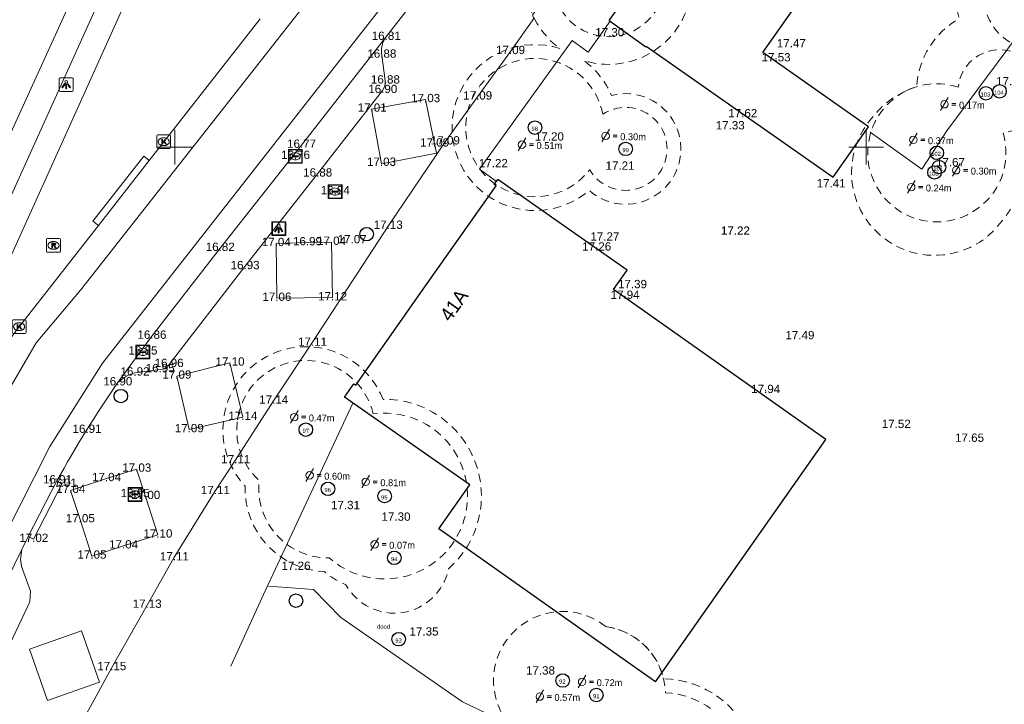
# Model space of a CAD drawing. Header units: metres. Extents: x 161590 to 161951, y 386917 to 387147.
# Tile 7 of 13: x 161689 to 161760, y 387010 to 387059. Entities that reach past the tile are written whole.
import ezdxf
from ezdxf.enums import TextEntityAlignment as Align

# ---------------------------------------------------------------- set-up
doc = ezdxf.new("R2010")
doc.units = ezdxf.units.M
doc.header["$MEASUREMENT"] = 0
doc.linetypes.add('DGN Style 2', pattern=[1, 0.6, -0.4])
doc.linetypes.add('DGN Style 4', pattern=[1.6, 0.8, -0.4, 0, -0.4])
for name, color, linetype, lineweight, true_color in [('Achterkant tegel', 7, 'Continuous', 0, 0xa4a1ff), ('Boom', 7, 'Continuous', 0, 0x965c00), ('Boomummer', 7, 'Continuous', 0, 0x82ff82), ('Diameter stam - straal kruin', 7, 'Continuous', 0, 0x2ed600), ('GB_Kruinprojectievlak toekomst', 7, 'DGN Style 2', 0, 0xc8ff5c), ('GB_NAP Hoogte Algemeen', 7, 'Continuous', 13, 0x5555eb), ('Hekwerk', 7, 'DGN Style 4', 0, 0x6a5acd), ('IMGEO_Kolk', 7, 'Continuous', 0, 0x20b2aa), ('IMGEO_Lichtpunt', 7, 'Continuous', 0, 0x006400), ('IMGEO_Rioolput', 7, 'Continuous', 13, 0x20b2aa), ('Inrit', 7, 'Continuous', 0, 0xdf969c), ('Keien', 7, 'Continuous', 0, 0xff9b00), ('Klinkers', 7, 'Continuous', 0, 0xff6347), ('Kolk', 7, 'Continuous', 0, 0x969600), ('Lichtmast', 7, 'Continuous', 0, 0x8000a0), ('Opsluitband onderkant', 7, 'Continuous', 0, 0xd2d200)]:
    doc.layers.add(name, color=color, linetype=linetype, lineweight=lineweight, true_color=true_color)
for name, color, linetype, lineweight in [('Bebouwing', 1, 'Continuous', 30), ('Dorpelhoogte', 150, 'Continuous', 0), ('GB_Doorsnede Stam', 3, 'Continuous', 0), ('GB_Kruinprojectievlak', 3, 'DGN Style 2', 0), ('GB_NAP Hoogte Bij Boom', 1, 'Continuous', 0), ('GB_NAP Hoogte Rioolput', 150, 'Continuous', 0), ('GB_Ruitennet', 7, 'Continuous', 0), ('IMGEO_Pand_nummerreeks', 7, 'Continuous', 0), ('IMGEO_Parkeervlak_open', 7, 'Continuous', 0), ('IMGEO_Rijbaan_lokaal_gesloten', 7, 'Continuous', 0), ('IMGEO_Rijbaan_lokaal_open', 7, 'Continuous', 0), ('IMGEO_Voetpad_open', 7, 'Continuous', 0), ('Muur', 150, 'Continuous', 13)]:
    doc.layers.add(name, color=color, linetype=linetype, lineweight=lineweight)
doc.styles.add('GB_Tekst Leeg', font='arial.shx', dxfattribs={"height": 1.1})
doc.styles.add('IMGeo', font='txt', dxfattribs={"height": 1})
doc.styles.get("Standard").update_dxf_attribs({"font": 'txt.shx'})

# ---------------------------------------------------------------- blocks, each defined once
blk = doc.blocks.new('RK')
at = {"layer": 'GB_Ruitennet', "flags": 128}
for points in [[(-1.25, 0), (0, 0), (0, 1.25)], [(0, -1.25), (0, 0), (1.25, 0)]]:
    blk.add_lwpolyline(points, dxfattribs=at)
blk = doc.blocks.new('*U13')
at = {"layer": 'IMGEO_Lichtpunt', "color": 7, "flags": 128}
for points in [[(-20, -89), (83, -38, 0.414214), (89, -20), (38, 83, 0.414214), (20, 89), (-83, 38, 0.414214), (-89, 20), (-38, -83, 0.414214), (-20, -89)], [(-19, -25, 1), (-32, 0, 1), (-19, -25)]]:
    blk.add_lwpolyline(points, format="xyb", close=True, dxfattribs=at)
for points in [[(-11, 9), (-16, 12), (5, 52), (11, 49), (-11, 9)], [(-1, -4), (-4, 2), (37, 22), (40, 16), (-1, -4)], [(-1, -20), (0, -13), (46, -20), (45, -27), (-1, -20)]]:
    blk.add_lwpolyline(points, close=True, dxfattribs=at)
blk = doc.blocks.new('e_bgt_paal_lichtmast')
at = {"layer": 'IMGEO_Lichtpunt', "color": 7, "flags": 128}
blk.add_lwpolyline([(-0.493, 0.403), (-0.493, -0.404, 0.414214), (-0.399, -0.498), (0.409, -0.498, 0.414214), (0.503, -0.404), (0.503, 0.403, 0.414214), (0.409, 0.498), (-0.399, 0.498, 0.414214), (-0.493, 0.403)], format="xyb", close=True, dxfattribs=at)
at = {"layer": 'IMGEO_Lichtpunt', "color": 7, "xscale": 0.007052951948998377, "yscale": 0.007052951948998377, "zscale": 0.007052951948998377, "rotation": 243.434948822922}
blk.add_blockref('*U13', (0.005, 0), dxfattribs=at)
blk = doc.blocks.new('*U19')
at = {"layer": 'IMGEO_Kolk', "linetype": 'Continuous', "lineweight": 0}
blk.add_hatch(color=7, dxfattribs=at).paths.add_polyline_path([(-0.44, -1.12), (-0.69, -0.63), (-0.08, -0.32), (-0.95, -0.11), (-1.27, 0.55), (-0.38, 0.27), (0.31, 1.38), (0.62, 0.77), (0.13, 0.1), (0.52, -0.02), (0.91, 0.17), (1.16, -0.32)], flags=16)
at = {"layer": 'IMGEO_Kolk', "color": 7, "linetype": 'Continuous', "lineweight": 0, "flags": 128}
blk.add_lwpolyline([(2.71, -1.15), (-0.7, -2.85, -0.398433), (-1.15, -2.71), (-2.85, 0.7, -0.398433), (-2.71, 1.15), (0.7, 2.85, -0.398433), (1.15, 2.71), (2.85, -0.7, -0.398433), (2.71, -1.15)], format="xyb", close=True, dxfattribs=at)
at = {"layer": 'IMGEO_Kolk', "color": 7, "linetype": 'Continuous', "lineweight": 0}
blk.add_rational_spline([(1.15, 0.5), (1.92, -1.06), (0.79, -1.61), (-0.33, -2.16), (-1.09, -0.61), (-1.12, -0.56), (-1.14, -0.51), (-1.92, 1.05), (-0.79, 1.61), (0.33, 2.16), (1.1, 0.6), (1.12, 0.55), (1.15, 0.5)], [1, 0.707106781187, 1, 0.707106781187, 1, 1, 1, 0.707106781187, 1, 0.707106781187, 1, 1, 1], degree=2, knots=[0, 0, 0, 0.125, 0.125, 0.25, 0.25, 0.5, 0.5, 0.625, 0.625, 0.75, 0.75, 1, 1, 1], dxfattribs=at)
blk = doc.blocks.new('e_bgt_put_kolk')
at = {"layer": 'IMGEO_Kolk', "color": 7, "linetype": 'Continuous', "lineweight": 0, "flags": 128}
blk.add_lwpolyline([(-0.501, -0.426), (-0.501, 0.426, -0.398433), (-0.426, 0.5), (0.426, 0.5, -0.398433), (0.5, 0.426), (0.5, -0.426, -0.398433), (0.426, -0.5), (-0.426, -0.5, -0.398433), (-0.501, -0.426)], format="xyb", close=True, dxfattribs=at)
at = {"layer": 'IMGEO_Kolk', "color": 7, "linetype": 'Continuous', "lineweight": 0, "xscale": 0.223606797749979, "yscale": 0.223606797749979, "zscale": 0.223606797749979, "rotation": 243.434948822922}
blk.add_blockref('*U19', (0, 0), dxfattribs=at)
blk = doc.blocks.new('*U21')
at = {"layer": 'IMGEO_Rioolput', "linetype": 'Continuous', "lineweight": 0}
for points in [[(1.13, -0.26), (0.88, 0.24), (0.23, -0.08), (0.21, -0.04, -0.280473), (0.23, 0.21), (0.62, 0.76), (0.34, 1.32), (-0.03, 0.8, 0.195635), (-0.11, 0.45, 0.331675), (-0.67, 0.64, 0.461296), (-0.97, -0.04), (-0.47, -1.06)], [(-0.07, -0.24), (-0.18, -0.03, 0.035782), (-0.25, 0.07, 0.861761), (-0.55, -0.07, 0.070718), (-0.5, -0.18), (-0.4, -0.4)]]:
    blk.add_hatch(color=7, dxfattribs=at).paths.add_polyline_path(points, flags=16)
at = {"layer": 'IMGEO_Rioolput', "color": 7, "linetype": 'Continuous', "lineweight": 0, "flags": 128}
blk.add_lwpolyline([(2.71, -1.15), (-0.7, -2.85, -0.398433), (-1.15, -2.71), (-2.85, 0.7, -0.398433), (-2.71, 1.15), (0.7, 2.85, -0.398433), (1.15, 2.71), (2.85, -0.7, -0.398433), (2.71, -1.15)], format="xyb", close=True, dxfattribs=at)
at = {"layer": 'IMGEO_Rioolput', "color": 7, "linetype": 'Continuous', "lineweight": 0}
blk.add_rational_spline([(1.15, 0.5), (1.92, -1.06), (0.79, -1.61), (-0.33, -2.16), (-1.09, -0.61), (-1.12, -0.56), (-1.14, -0.51), (-1.92, 1.05), (-0.79, 1.61), (0.33, 2.16), (1.1, 0.6), (1.13, 0.55), (1.15, 0.5)], [1, 0.707106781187, 1, 0.707106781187, 1, 1, 1, 0.707106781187, 1, 0.707106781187, 1, 1, 1], degree=2, knots=[0, 0, 0, 0.125, 0.125, 0.25, 0.25, 0.5, 0.5, 0.625, 0.625, 0.75, 0.75, 1, 1, 1], dxfattribs=at)
blk = doc.blocks.new('e_bgt_put_inspectie_rioolput')
at = {"layer": 'IMGEO_Rioolput', "color": 7, "linetype": 'Continuous', "lineweight": 0, "flags": 128}
blk.add_lwpolyline([(-0.501, -0.426), (-0.501, 0.426, -0.398433), (-0.426, 0.5), (0.426, 0.5, -0.398433), (0.5, 0.426), (0.5, -0.426, -0.398433), (0.426, -0.5), (-0.426, -0.5, -0.398433), (-0.501, -0.426)], format="xyb", close=True, dxfattribs=at)
at = {"layer": 'IMGEO_Rioolput', "color": 7, "linetype": 'Continuous', "lineweight": 0, "xscale": 0.223606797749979, "yscale": 0.223606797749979, "zscale": 0.223606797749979, "rotation": 243.434948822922}
blk.add_blockref('*U21', (0, 0), dxfattribs=at)
blk = doc.blocks.new('IMG-KOLK')
at = {"color": 0, "linetype": 'ByBlock', "lineweight": -2, "ltscale": 10, "flags": 128}
blk.add_lwpolyline([(-5, 5), (5, 5), (5, -5), (-5, -5), (-5, 5)], close=True, dxfattribs=at)
for points in [[(-4.42, 4.64), (4.38, 4.64, -0.414214), (4.59, 4.42), (4.59, -4.37, -0.414214), (4.38, -4.59), (-4.42, -4.59, -0.414214), (-4.63, -4.37), (-4.63, 4.42, -0.414214), (-4.42, 4.64)], [(-3.45, 1.05, 0.380426), (-2.76, -1.8)], [(-0.08, 2.66, 0.240218), (-3.45, 1.05)], [(-1.94, 0.45, 0.853344), (-1.94, -0.32)], [(3.31, 1.11, 0.240191), (-0.08, 2.66)], [(1.85, -0.32, 0.849746), (1.85, 0.45)], [(2.67, -1.76, 0.380426), (3.31, 1.11)], [(-2.76, -1.8, 0.148452), (0.12, -2.57)], [(0.12, -2.57, 0.131742), (2.67, -1.76)]]:
    blk.add_lwpolyline(points, format="xyb", dxfattribs=at)
for points in [[(-1.94, 0.45), (1.85, 0.45)], [(1.85, -0.32), (-1.94, -0.32)]]:
    blk.add_lwpolyline(points, dxfattribs=at)
blk = doc.blocks.new('IMG-LICHTPUNT')
at = {"color": 0, "ltscale": 10, "flags": 128}
for points in [[(-5, 5), (5, 5), (5, -5), (-5, -5), (-5, 5)], [(-4.63, 4.64), (4.59, 4.64), (4.59, -4.59), (-4.63, -4.59), (-4.63, 4.64)], [(-1.23, 0.8), (-0.77, 0.51), (-2.55, -2.33), (-3.01, -2.04), (-1.23, 0.8)], [(-0.33, 0.32), (0.21, 0.32), (0.21, -3.03), (-0.33, -3.03), (-0.33, 0.32)], [(0.75, 0.51), (1.21, 0.79), (2.93, -2.09), (2.47, -2.36), (0.75, 0.51)]]:
    blk.add_lwpolyline(points, close=True, dxfattribs=at)
at = {"color": 0, "ltscale": 10}
blk.add_circle((-0.02, 2.1), 1.03, dxfattribs=at)
blk = doc.blocks.new('bgt_boom_1')
at = {"layer": 'Boom', "color": 7, "lineweight": 30}
blk.add_circle((0, 0), 0.489, dxfattribs=at)
blk = doc.blocks.new('STAM0_1')
at = {"layer": 'GB_Doorsnede Stam', "color": 3, "linetype": 'Continuous', "lineweight": 0}
for p, q in [((0.55, 0.97), (-0.55, -0.88)), ((1.07, 0.12), (1.67, 0.12)), ((1.07, -0.12), (1.67, -0.12))]:
    blk.add_line(p, q, dxfattribs=at)
blk.add_circle((0, 0), 0.54, dxfattribs=at)
at = {"layer": 'GB_Doorsnede Stam', "color": 3, "linetype": 'Continuous', "lineweight": 0, "insert": (2.11, -0.64), "char_height": 1, "attachment_point": 7, "rotation": 0.0009, "line_spacing_factor": 0.6, "style": 'GB_Tekst Leeg'}
blk.add_mtext('\\FLMFONT;0.72m', dxfattribs=at)
blk = doc.blocks.new('STAM0_2')
at = {"layer": 'GB_Doorsnede Stam', "color": 3, "linetype": 'Continuous', "lineweight": 0}
for p, q in [((0.55, 0.97), (-0.55, -0.88)), ((1.07, 0.12), (1.67, 0.12)), ((1.07, -0.12), (1.67, -0.12))]:
    blk.add_line(p, q, dxfattribs=at)
blk.add_circle((0, 0), 0.54, dxfattribs=at)
at = {"layer": 'GB_Doorsnede Stam', "color": 3, "linetype": 'Continuous', "lineweight": 0, "insert": (2.11, -0.64), "char_height": 1, "attachment_point": 7, "rotation": 0.0009, "line_spacing_factor": 0.6, "style": 'GB_Tekst Leeg'}
blk.add_mtext('\\FLMFONT;0.57m', dxfattribs=at)
blk = doc.blocks.new('STAM0_3')
at = {"layer": 'GB_Doorsnede Stam', "color": 3, "linetype": 'Continuous', "lineweight": 0}
for p, q in [((0.55, 0.97), (-0.55, -0.88)), ((1.07, 0.12), (1.67, 0.12)), ((1.07, -0.12), (1.67, -0.12))]:
    blk.add_line(p, q, dxfattribs=at)
blk.add_circle((0, 0), 0.54, dxfattribs=at)
at = {"layer": 'GB_Doorsnede Stam', "color": 3, "linetype": 'Continuous', "lineweight": 0, "insert": (2.11, -0.64), "char_height": 1, "attachment_point": 7, "rotation": 0.0009, "line_spacing_factor": 0.6, "style": 'GB_Tekst Leeg'}
blk.add_mtext('\\FLMFONT;0.07m', dxfattribs=at)
blk = doc.blocks.new('STAM0_4')
at = {"layer": 'GB_Doorsnede Stam', "color": 3, "linetype": 'Continuous', "lineweight": 0}
for p, q in [((0.55, 0.97), (-0.55, -0.88)), ((1.07, 0.12), (1.67, 0.12)), ((1.07, -0.12), (1.67, -0.12))]:
    blk.add_line(p, q, dxfattribs=at)
blk.add_circle((0, 0), 0.54, dxfattribs=at)
at = {"layer": 'GB_Doorsnede Stam', "color": 3, "linetype": 'Continuous', "lineweight": 0, "insert": (2.11, -0.64), "char_height": 1, "attachment_point": 7, "rotation": 0.0009, "line_spacing_factor": 0.6, "style": 'GB_Tekst Leeg'}
blk.add_mtext('\\FLMFONT;0.81m', dxfattribs=at)
blk = doc.blocks.new('STAM0_5')
at = {"layer": 'GB_Doorsnede Stam', "color": 3, "linetype": 'Continuous', "lineweight": 0}
for p, q in [((0.55, 0.97), (-0.55, -0.88)), ((1.07, 0.12), (1.67, 0.12)), ((1.07, -0.12), (1.67, -0.12))]:
    blk.add_line(p, q, dxfattribs=at)
blk.add_circle((0, 0), 0.54, dxfattribs=at)
at = {"layer": 'GB_Doorsnede Stam', "color": 3, "linetype": 'Continuous', "lineweight": 0, "insert": (2.11, -0.64), "char_height": 1, "attachment_point": 7, "rotation": 0.0009, "line_spacing_factor": 0.6, "style": 'GB_Tekst Leeg'}
blk.add_mtext('\\FLMFONT;0.60m', dxfattribs=at)
blk = doc.blocks.new('STAM0_6')
at = {"layer": 'GB_Doorsnede Stam', "color": 3, "linetype": 'Continuous', "lineweight": 0}
for p, q in [((0.55, 0.97), (-0.55, -0.88)), ((1.07, 0.12), (1.67, 0.12)), ((1.07, -0.12), (1.67, -0.12))]:
    blk.add_line(p, q, dxfattribs=at)
blk.add_circle((0, 0), 0.54, dxfattribs=at)
at = {"layer": 'GB_Doorsnede Stam', "color": 3, "linetype": 'Continuous', "lineweight": 0, "insert": (2.11, -0.64), "char_height": 1, "attachment_point": 7, "rotation": 0.0009, "line_spacing_factor": 0.6, "style": 'GB_Tekst Leeg'}
blk.add_mtext('\\FLMFONT;0.47m', dxfattribs=at)
blk = doc.blocks.new('STAM0_7')
at = {"layer": 'GB_Doorsnede Stam', "color": 3, "linetype": 'Continuous', "lineweight": 0}
for p, q in [((0.55, 0.97), (-0.55, -0.88)), ((1.07, 0.12), (1.67, 0.12)), ((1.07, -0.12), (1.67, -0.12))]:
    blk.add_line(p, q, dxfattribs=at)
blk.add_circle((0, 0), 0.54, dxfattribs=at)
at = {"layer": 'GB_Doorsnede Stam', "color": 3, "linetype": 'Continuous', "lineweight": 0, "insert": (2.11, -0.64), "char_height": 1, "attachment_point": 7, "rotation": 0.0009, "line_spacing_factor": 0.6, "style": 'GB_Tekst Leeg'}
blk.add_mtext('\\FLMFONT;0.51m', dxfattribs=at)
blk = doc.blocks.new('STAM0_8')
at = {"layer": 'GB_Doorsnede Stam', "color": 3, "linetype": 'Continuous', "lineweight": 0}
for p, q in [((0.55, 0.97), (-0.55, -0.88)), ((1.07, 0.12), (1.67, 0.12)), ((1.07, -0.12), (1.67, -0.12))]:
    blk.add_line(p, q, dxfattribs=at)
blk.add_circle((0, 0), 0.54, dxfattribs=at)
at = {"layer": 'GB_Doorsnede Stam', "color": 3, "linetype": 'Continuous', "lineweight": 0, "insert": (2.11, -0.64), "char_height": 1, "attachment_point": 7, "rotation": 0.0009, "line_spacing_factor": 0.6, "style": 'GB_Tekst Leeg'}
blk.add_mtext('\\FLMFONT;0.30m', dxfattribs=at)
blk = doc.blocks.new('STAM0_13')
at = {"layer": 'GB_Doorsnede Stam', "color": 3, "linetype": 'Continuous', "lineweight": 0}
for p, q in [((0.55, 0.97), (-0.55, -0.88)), ((1.07, 0.12), (1.67, 0.12)), ((1.07, -0.12), (1.67, -0.12))]:
    blk.add_line(p, q, dxfattribs=at)
blk.add_circle((0, 0), 0.54, dxfattribs=at)
at = {"layer": 'GB_Doorsnede Stam', "color": 3, "linetype": 'Continuous', "lineweight": 0, "insert": (2.11, -0.64), "char_height": 1, "attachment_point": 7, "rotation": 0.0009, "line_spacing_factor": 0.6, "style": 'GB_Tekst Leeg'}
blk.add_mtext('\\FLMFONT;0.24m', dxfattribs=at)
blk = doc.blocks.new('STAM0_14')
at = {"layer": 'GB_Doorsnede Stam', "color": 3, "linetype": 'Continuous', "lineweight": 0}
for p, q in [((0.55, 0.97), (-0.55, -0.88)), ((1.07, 0.12), (1.67, 0.12)), ((1.07, -0.12), (1.67, -0.12))]:
    blk.add_line(p, q, dxfattribs=at)
blk.add_circle((0, 0), 0.54, dxfattribs=at)
at = {"layer": 'GB_Doorsnede Stam', "color": 3, "linetype": 'Continuous', "lineweight": 0, "insert": (2.11, -0.64), "char_height": 1, "attachment_point": 7, "rotation": 0.0009, "line_spacing_factor": 0.6, "style": 'GB_Tekst Leeg'}
blk.add_mtext('\\FLMFONT;0.37m', dxfattribs=at)
blk = doc.blocks.new('STAM0_15')
at = {"layer": 'GB_Doorsnede Stam', "color": 3, "linetype": 'Continuous', "lineweight": 0}
for p, q in [((0.55, 0.97), (-0.55, -0.88)), ((1.07, 0.12), (1.67, 0.12)), ((1.07, -0.12), (1.67, -0.12))]:
    blk.add_line(p, q, dxfattribs=at)
blk.add_circle((0, 0), 0.54, dxfattribs=at)
at = {"layer": 'GB_Doorsnede Stam', "color": 3, "linetype": 'Continuous', "lineweight": 0, "insert": (2.11, -0.64), "char_height": 1, "attachment_point": 7, "rotation": 0.0009, "line_spacing_factor": 0.6, "style": 'GB_Tekst Leeg'}
blk.add_mtext('\\FLMFONT;0.17m', dxfattribs=at)

msp = doc.modelspace()

# ---------------------------------------------------------------- linework, layer by layer
at = {"layer": 'Achterkant tegel', "color": 7, "flags": 128}
msp.add_lwpolyline([(161727.191, 387061.243), (161725.88, 387059.567), (161725.97, 387059.309), (161724.273, 387056.92), (161721.894, 387053.631), (161719.558, 387050.38), (161715.427, 387044.277), (161709.922, 387035.825), (161707.145, 387031.636), (161704.367, 387027.322), (161702.898, 387025.095), (161699.932, 387020.299), (161697.993, 387016.864), (161695.435, 387012.352), (161693.614, 387008.996)], dxfattribs=at)
at = {"layer": 'Bebouwing', "color": 7}
msp.add_line((161721.337, 387025.559), (161712.282, 387031.907), dxfattribs=at)
at = {"layer": 'Bebouwing', "color": 7, "flags": 128}
for points in [[(161731.426, 387059.156), (161733.191, 387061.675), (161733.523, 387062.15), (161733.262, 387062.341), (161733.955, 387063.365), (161734.253, 387063.164), (161740.823, 387072.453), (161741.016, 387072.709), (161740.154, 387073.364), (161742.685, 387077.069)], [(161742.536, 387056.832), (161750.972, 387068.851)], [(161731.426, 387059.156), (161734.057, 387057.259), (161734.092, 387057.308), (161747.61, 387047.833), (161750.161, 387051.472)], [(161750.161, 387051.472), (161742.536, 387056.832)], [(161712.281, 387031.913), (161712.953, 387032.874), (161713.084, 387032.783), (161718.246, 387040.124), (161723.239, 387047.192), (161723.109, 387047.286), (161723.374, 387047.654)], [(161731.725, 387039.693), (161732.719, 387041.098), (161727.968, 387044.436), (161723.368, 387047.663)], [(161747.097, 387028.852), (161731.725, 387039.693)], [(161734.763, 387011.311), (161747.097, 387028.852)], [(161734.763, 387011.311), (161731.75, 387013.443), (161719.086, 387022.38), (161721.337, 387025.559)]]:
    msp.add_lwpolyline(points, dxfattribs=at)
at = {"layer": 'Dorpelhoogte'}
for p in [(161743.479, 387056.394), (161741.066, 387052.346), (161730.505, 387042.705), (161732.558, 387039.213), (161742.726, 387032.4)]:
    msp.add_point(p, dxfattribs=at)
at = {"layer": 'GB_Kruinprojectievlak', "flags": 128}
for points in [[(161729.111, 387065.279, 2.113599), (161735.055, 387063.567, 2.113599), (161729.111, 387065.279)], [(161768.094, 387063.555, 0.99963), (161762.726, 387066.236, 0.155938), (161760.854, 387064.678, 1.346993), (161765.845, 387058.87, 0.368951), (161768.094, 387063.555)], [(161756.665, 387054.341, 4.090684), (161759.897, 387051.048, 2.132054), (161756.665, 387054.341)], [(161730.953, 387052.374, 4.638768), (161730.009, 387048.364, 2.51499), (161730.953, 387052.374)], [(161714.348, 387030.696, 1.359181), (161706.114, 387025.863, 0.454365), (161711.174, 387020.284, 1.566495), (161714.348, 387030.696)], [(161731.174, 387015.316, 1.31241), (161727.368, 387006.457, 0.108301), (161729.288, 387005.509, 2.627232), (161735.487, 387010.533, 0.364912), (161731.174, 387015.316)]]:
    msp.add_lwpolyline(points, format="xyb", close=True, dxfattribs=at)
at = {"layer": 'GB_Kruinprojectievlak toekomst', "flags": 128}
for points in [[(161752.843, 387054.041, 0.124991), (161750.519, 387052.218, 1.042919), (161759.696, 387044.503, 0.174713), (161761.262, 387048.258, 0.420745), (161765.392, 387055.778, 0.099277), (161767.187, 387057.309, 0.307835), (161770.169, 387063.363, 0.043361), (161770.362, 387064.207, 0.423982), (161781.754, 387065.778, 1.664063), (161788.968, 387070.871, 0.192638), (161791.674, 387075.312, 1.421822), (161780.185, 387081.762, 0.086133), (161778.671, 387079.907, 1.560312), (161770.187, 387076.657, 0.256311), (161767.361, 387069.498, 0.352743), (161761.327, 387067.781, 0.100198), (161759.512, 387066.239, 0.350728), (161756.73, 387059.279, 0.257225), (161753.659, 387054.37, 0.044093), (161752.843, 387054.041)], [(161727.848, 387057.135, 1.701405), (161729.962, 387046.866, 1.667565), (161731.578, 387053.736, 0.136745), (161729.579, 387056.262, 0.55675), (161737.308, 387062.918, 1.570019), (161726.858, 387065.927, 0.440032), (161727.848, 387057.135)], [(161715.064, 387031.753, 1.207837), (161705.084, 387025.477, 0.410101), (161710.802, 387019.289, 0.066014), (161712.377, 387018.338, 0.696363), (161719.792, 387019.49, 0.698168), (161715.064, 387031.753)], [(161731.174, 387015.316, 1.31241), (161727.368, 387006.457, 0.057137), (161728.333, 387005.852, 2.734594), (161735.35, 387011.538, 0.308342), (161731.174, 387015.316)]]:
    msp.add_lwpolyline(points, format="xyb", close=True, dxfattribs=at)
at = {"layer": 'Hekwerk', "color": 7, "linetype": 'Continuous', "lineweight": 0}
for p, q in [((161723.277, 387047.519), (161722.042, 387048.406)), ((161708.484, 387022.076), (161712.879, 387031.488)), ((161720.805, 387009.861), (161745.533, 386998.102))]:
    msp.add_line(p, q, dxfattribs=at)
at = {"layer": 'Hekwerk', "color": 7, "linetype": 'Continuous', "lineweight": 0, "flags": 128}
for points in [[(161754.018, 387048.414), (161755.827, 387051.182), (161760.18, 387057.005), (161761.598, 387058.967), (161762.945, 387060.973), (161764.348, 387063.067), (161765.38, 387064.267), (161772.214, 387074.362), (161773.061, 387080.133), (161773.391, 387082.482)], [(161731.48, 387059.117), (161729.9, 387056.869), (161728.73, 387057.72)], [(161728.73, 387057.72), (161722.042, 387048.406)], [(161750.286, 387051.081), (161754.018, 387048.414)], [(161704.059, 387012.452), (161706.421, 387017.635), (161708.484, 387022.076)], [(161720.805, 387009.861), (161712.018, 387015.966), (161710.024, 387017.986), (161706.767, 387018.229)]]:
    msp.add_lwpolyline(points, dxfattribs=at)
at = {"layer": 'IMGEO_Parkeervlak_open', "color": 7, "linetype": 'Continuous', "lineweight": 0, "flags": 128}
for points in [[(161688.942, 387020.898), (161687.847, 387018.674), (161682.709, 387007.871)], [(161682.709, 387007.871), (161682.743, 387007.935), (161682.836, 387008.086), (161682.943, 387008.229), (161683.061, 387008.361), (161683.192, 387008.482), (161683.332, 387008.591), (161683.481, 387008.687), (161683.639, 387008.769), (161683.803, 387008.837), (161685.502, 387009.325), (161686.074, 387009.85), (161689.521, 387017.105), (161689.57, 387017.866), (161688.984, 387019.478), (161688.965, 387019.529), (161688.914, 387019.69), (161688.878, 387019.855), (161688.857, 387020.022), (161688.851, 387020.191), (161688.86, 387020.359), (161688.884, 387020.526), (161688.942, 387020.898)]]:
    msp.add_lwpolyline(points, dxfattribs=at)
at = {"layer": 'IMGEO_Rijbaan_lokaal_gesloten', "color": 7, "linetype": 'Continuous', "lineweight": 0, "flags": 128}
for points in [[(161648.745, 386950.979), (161649.091, 386951.695), (161671.85, 386999.939), (161682.971, 387022.422), (161687.4, 387031.406), (161689.983, 387035.837), (161693.182, 387039.652), (161710.356, 387061.531), (161741.985, 387101.988), (161765.075, 387131.325), (161765.277, 387131.594)], [(161770.944, 387131.594), (161761.782, 387119.767), (161739.022, 387090.599), (161714.497, 387059.54), (161694.781, 387034.36), (161690.967, 387028.33), (161684.324, 387015.284), (161676.894, 387000.062), (161648.745, 386940.873)], [(161706.181, 387059.279), (161699.198, 387050.389), (161698.149, 387049.032)], [(161694.474, 387044.329), (161688.743, 387037.01), (161688.008, 387036.003)]]:
    msp.add_lwpolyline(points, dxfattribs=at)
at = {"layer": 'IMGEO_Rijbaan_lokaal_open', "color": 7, "linetype": 'Continuous', "lineweight": 0, "flags": 128}
for points in [[(161724.9, 387131.594), (161720.797, 387122.792), (161681.935, 387037.469)], [(161697, 387066.066), (161684.092, 387037.531), (161685.738, 387036.807), (161698.603, 387065.323), (161697, 387066.066)]]:
    msp.add_lwpolyline(points, dxfattribs=at)
at = {"layer": 'IMGEO_Voetpad_open', "color": 7, "linetype": 'Continuous', "lineweight": 0, "flags": 128}
for points in [[(161698.149, 387049.032), (161697.756, 387049.339), (161694.081, 387044.636), (161694.474, 387044.329)], [(161694.474, 387044.329), (161698.149, 387049.032)], [(161690.805, 387009.956), (161694.566, 387011.294), (161693.242, 387015.015), (161689.481, 387013.677), (161690.805, 387009.956)]]:
    msp.add_lwpolyline(points, dxfattribs=at)
at = {"layer": 'Inrit', "color": 7, "flags": 128}
msp.add_lwpolyline([(161689.397, 387021.82), (161689.79, 387021.627), (161691.828, 387025.613), (161691.48, 387025.862)], dxfattribs=at)
at = {"layer": 'Keien', "color": 7, "flags": 128}
for points in [[(161714.95, 387048.79), (161714.237, 387052.753), (161718.134, 387053.442), (161718.921, 387049.559)], [(161718.921, 387049.559), (161714.95, 387048.79)]]:
    msp.add_lwpolyline(points, dxfattribs=at)
for points in [[(161707.374, 387039.07), (161707.33, 387043.03), (161709.588, 387043.088), (161711.326, 387043.119), (161711.403, 387039.11), (161707.374, 387039.07)], [(161701.037, 387029.562), (161700.142, 387033.44), (161703.986, 387034.383), (161704.914, 387030.465), (161701.037, 387029.562)], [(161697.239, 387026.709), (161697.89, 387024.733), (161698.77, 387021.946), (161696.287, 387021.155), (161694.001, 387020.417), (161693.159, 387023.049), (161692.467, 387025.167), (161695.052, 387026.024), (161697.239, 387026.709)]]:
    msp.add_lwpolyline(points, close=True, dxfattribs=at)
at = {"layer": 'Klinkers', "color": 7, "flags": 128}
msp.add_lwpolyline([(161695.868, 387032.951), (161698.338, 387036.325), (161703.275, 387042.678), (161709.159, 387050.139), (161715.254, 387057.947)], dxfattribs=at)
at = {"layer": 'Muur'}
msp.add_point((161712.282, 387031.907), dxfattribs=at)
at = {"layer": 'Opsluitband onderkant', "color": 7, "flags": 128}
msp.add_lwpolyline([(161715.254, 387057.947), (161717.486, 387060.834), (161719.972, 387063.976), (161721.891, 387066.401)], dxfattribs=at)
for points in [[(161695.868, 387032.951, -0.126775), (161697.114, 387033.666), (161698.936, 387033.906, 0.247444), (161699.581, 387034.284), (161705.075, 387041.359), (161710.327, 387048.061), (161715.033, 387054.1, 0.190265), (161715.222, 387054.79), (161714.965, 387056.657, -0.188406), (161715.254, 387057.947)], [(161688.942, 387020.898), (161689.397, 387021.82), (161691.48, 387025.862, -0.02613), (161695.868, 387032.951)]]:
    msp.add_lwpolyline(points, format="xyb", dxfattribs=at)

# ---------------------------------------------------------------- block references
at = {"layer": 'Boom', "color": 7, "lineweight": 30}
for p in [(161758.665, 387053.89), (161759.65, 387054.038), (161726.046, 387051.412), (161732.604, 387049.87), (161755.115, 387049.587), (161754.945, 387048.168), (161755.269, 387048.554), (161713.875, 387043.701), (161696.097, 387031.988), (161709.478, 387029.563), (161711.081, 387025.283), (161715.177, 387024.754), (161715.871, 387020.285), (161708.765, 387017.187), (161716.195, 387014.4), (161728.052, 387011.41), (161730.49, 387010.363)]:
    msp.add_blockref('bgt_boom_1', p, dxfattribs=at)
at = {"layer": 'GB_Doorsnede Stam', "color": 3, "linetype": 'Continuous', "lineweight": 0, "xscale": 0.5000000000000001, "yscale": 0.5000000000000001, "zscale": 0.5000000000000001, "rotation": 359.9991085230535}
for name, p in [('STAM0_15', (161755.664, 387053.099)), ('STAM0_8', (161731.16, 387050.812)), ('STAM0_7', (161725.107, 387050.176)), ('STAM0_14', (161753.416, 387050.526)), ('STAM0_8', (161756.515, 387048.326)), ('STAM0_13', (161753.261, 387047.102)), ('STAM0_6', (161708.638, 387030.468)), ('STAM0_5', (161709.754, 387026.256)), ('STAM0_4', (161713.811, 387025.785)), ('STAM0_3', (161714.454, 387021.261)), ('STAM0_1', (161729.457, 387011.318)), ('STAM0_2', (161726.402, 387010.252))]:
    msp.add_blockref(name, p, dxfattribs=at)
at = {"layer": 'GB_Ruitennet'}
for p in [(161700, 387050), (161750, 387050)]:
    msp.add_blockref('RK', p, dxfattribs=at)
at = {"layer": 'IMGEO_Kolk', "color": 7, "linetype": 'Continuous', "lineweight": 0}
for p in [(161699.197, 387050.39), (161688.742, 387037.01)]:
    msp.add_blockref('e_bgt_put_kolk', p, dxfattribs=at)
at = {"layer": 'IMGEO_Lichtpunt', "color": 7}
msp.add_blockref('e_bgt_paal_lichtmast', (161692.139, 387054.52), dxfattribs=at)
at = {"layer": 'IMGEO_Rioolput', "color": 7, "linetype": 'Continuous', "lineweight": 0}
msp.add_blockref('e_bgt_put_inspectie_rioolput', (161691.23, 387042.889), dxfattribs=at)
at = {"layer": 'Kolk', "color": 7, "xscale": 0.1, "yscale": 0.1, "zscale": 0.1}
for p in [(161708.718, 387049.332), (161711.594, 387046.776), (161697.688, 387035.184), (161697.121, 387024.869)]:
    msp.add_blockref('IMG-KOLK', p, dxfattribs=at)
at = {"layer": 'Lichtmast', "color": 7, "xscale": 0.1, "yscale": 0.1, "zscale": 0.1}
msp.add_blockref('IMG-LICHTPUNT', (161707.521, 387044.104), dxfattribs=at)

# ---------------------------------------------------------------- texts
at = {"layer": 'Boomummer', "color": 7, "char_height": 0.3, "attachment_point": 8, "line_spacing_factor": 0.6}
for s, insert in [('\\fArial|b0|i0|c00|p39;103', (161758.623, 387053.653)), ('\\fArial|b0|i0|c00|p39;104', (161759.601, 387053.787)), ('\\fArial|b0|i0|c00|p39;98', (161726.032, 387051.175)), ('\\fArial|b0|i0|c00|p39;99', (161732.605, 387049.63)), ('\\fArial|b0|i0|c00|p39;102', (161755.057, 387049.357)), ('\\fArial|b0|i0|c00|p39;101', (161755.209, 387048.302)), ('\\fArial|b0|i0|c00|p39;100', (161754.885, 387047.919)), ('\\fArial|b0|i0|c00|p39;97', (161709.475, 387029.324)), ('\\fArial|b0|i0|c00|p39;96', (161711.06, 387025.041)), ('\\fArial|b0|i0|c00|p39;95', (161715.156, 387024.509)), ('\\fArial|b0|i0|c00|p39;94', (161715.872, 387020.044)), ('\\fArial|b0|i0|c00|p39;93', (161716.178, 387014.152)), ('\\fArial|b0|i0|c00|p39;92', (161728.029, 387011.191)), ('\\fArial|b0|i0|c00|p39;91', (161730.485, 387010.125))]:
    msp.add_mtext(s, dxfattribs=dict(at, insert=insert))
at = {"layer": 'Diameter stam - straal kruin', "insert": (161714.631, 387015.462), "char_height": 0.3, "attachment_point": 1, "line_spacing_factor": 0.6}
msp.add_mtext('\\fArial|b0|i0|c00|p39;dood', dxfattribs=at)
at = {"layer": 'Dorpelhoogte', "char_height": 0.6, "attachment_point": 8, "line_spacing_factor": 0.6}
for s, insert in [('\\fArial|b0|i0|c00|p39;17.53', (161743.488, 387056.194)), ('\\fArial|b0|i0|c00|p39;17.62', (161741.077, 387052.146)), ('\\fArial|b0|i0|c00|p39;17.26', (161730.515, 387042.505)), ('\\fArial|b0|i0|c00|p39;17.94', (161732.568, 387039.013)), ('\\fArial|b0|i0|c00|p39;17.94', (161742.736, 387032.2))]:
    msp.add_mtext(s, dxfattribs=dict(at, insert=insert))
at = {"layer": 'GB_NAP Hoogte Algemeen', "char_height": 0.6, "attachment_point": 8, "line_spacing_factor": 0.6}
for s, insert in [('\\fArial|b0|i0|c00|p39;17.30', (161731.456, 387058)), ('\\fArial|b0|i0|c00|p39;16.81', (161715.293, 387057.747)), ('\\fArial|b0|i0|c00|p39;17.47', (161744.587, 387057.212)), ('\\fArial|b0|i0|c00|p39;16.88', (161714.975, 387056.457)), ('\\fArial|b0|i0|c00|p39;17.09', (161724.282, 387056.72)), ('\\fArial|b0|i0|c00|p39;16.88', (161715.232, 387054.59)), ('\\fArial|b0|i0|c00|p39;16.90', (161715.043, 387053.9)), ('\\fArial|b0|i0|c00|p39;17.03', (161718.144, 387053.242)), ('\\fArial|b0|i0|c00|p39;17.09', (161721.903, 387053.431)), ('\\fArial|b0|i0|c00|p39;17.01', (161714.276, 387052.553)), ('\\fArial|b0|i0|c00|p39;17.33', (161740.168, 387051.271)), ('\\fArial|b0|i0|c00|p39;16.77', (161709.168, 387049.939)), ('\\fArial|b0|i0|c00|p39;17.09', (161718.794, 387050.03)), ('\\fArial|b0|i0|c00|p39;17.09', (161719.568, 387050.18)), ('\\fArial|b0|i0|c00|p39;17.03', (161714.951, 387048.635)), ('\\fArial|b0|i0|c00|p39;17.22', (161723.038, 387048.539)), ('\\fArial|b0|i0|c00|p39;16.88', (161710.336, 387047.861)), ('\\fArial|b0|i0|c00|p39;17.41', (161747.469, 387047.085)), ('\\fArial|b0|i0|c00|p39;17.13', (161715.436, 387044.077)), ('\\fArial|b0|i0|c00|p39;17.22', (161740.538, 387043.656)), ('\\fArial|b0|i0|c00|p39;17.22', (161740.549, 387043.662)), ('\\fArial|b0|i0|c00|p39;17.04', (161707.34, 387042.83)), ('\\fArial|b0|i0|c00|p39;16.99', (161709.597, 387042.888)), ('\\fArial|b0|i0|c00|p39;17.04', (161711.336, 387042.919)), ('\\fArial|b0|i0|c00|p39;17.07', (161712.827, 387043.033)), ('\\fArial|b0|i0|c00|p39;17.27', (161731.106, 387043.236)), ('\\fArial|b0|i0|c00|p39;16.82', (161703.286, 387042.478)), ('\\fArial|b0|i0|c00|p39;16.93', (161705.084, 387041.159)), ('\\fArial|b0|i0|c00|p39;17.39', (161733.102, 387039.785)), ('\\fArial|b0|i0|c00|p39;17.06', (161707.383, 387038.87)), ('\\fArial|b0|i0|c00|p39;17.12', (161711.414, 387038.91)), ('\\fArial|b0|i0|c00|p39;16.86', (161698.347, 387036.125)), ('\\fArial|b0|i0|c00|p39;17.49', (161745.212, 387036.093)), ('\\fArial|b0|i0|c00|p39;17.11', (161709.96, 387035.625)), ('\\fArial|b0|i0|c00|p39;16.95', (161698.944, 387033.706)), ('\\fArial|b0|i0|c00|p39;16.96', (161699.591, 387034.084)), ('\\fArial|b0|i0|c00|p39;17.10', (161703.996, 387034.183)), ('\\fArial|b0|i0|c00|p39;16.92', (161697.125, 387033.466)), ('\\fArial|b0|i0|c00|p39;17.09', (161700.151, 387033.24)), ('\\fArial|b0|i0|c00|p39;16.90', (161695.878, 387032.751)), ('\\fArial|b0|i0|c00|p39;17.14', (161707.155, 387031.436)), ('\\fArial|b0|i0|c00|p39;17.14', (161704.924, 387030.265)), ('\\fArial|b0|i0|c00|p39;16.91', (161693.654, 387029.319)), ('\\fArial|b0|i0|c00|p39;17.09', (161701.046, 387029.362)), ('\\fArial|b0|i0|c00|p39;17.52', (161752.178, 387029.673)), ('\\fArial|b0|i0|c00|p39;17.65', (161757.48, 387028.671)), ('\\fArial|b0|i0|c00|p39;17.03', (161697.249, 387026.509)), ('\\fArial|b0|i0|c00|p39;17.03', (161697.249, 387026.509)), ('\\fArial|b0|i0|c00|p39;17.11', (161704.406, 387027.122)), ('\\fArial|b0|i0|c00|p39;17.04', (161695.062, 387025.824)), ('\\fArial|b0|i0|c00|p39;16.91', (161691.519, 387025.662)), ('\\fArial|b0|i0|c00|p39;17.01', (161691.866, 387025.413)), ('\\fArial|b0|i0|c00|p39;17.04', (161692.477, 387024.967)), ('\\fArial|b0|i0|c00|p39;17.00', (161697.9, 387024.533)), ('\\fArial|b0|i0|c00|p39;17.11', (161702.936, 387024.895)), ('\\fArial|b0|i0|c00|p39;17.05', (161693.167, 387022.849)), ('\\fArial|b0|i0|c00|p39;17.10', (161698.78, 387021.746)), ('\\fArial|b0|i0|c00|p39;17.02', (161689.802, 387021.427)), ('\\fArial|b0|i0|c00|p39;17.04', (161696.297, 387020.955)), ('\\fArial|b0|i0|c00|p39;17.05', (161694.01, 387020.217)), ('\\fArial|b0|i0|c00|p39;17.11', (161699.97, 387020.099)), ('\\fArial|b0|i0|c00|p39;17.26', (161708.766, 387019.404)), ('\\fArial|b0|i0|c00|p39;17.13', (161698.002, 387016.664)), ('\\fArial|b0|i0|c00|p39;17.35', (161718.025, 387014.654)), ('\\fArial|b0|i0|c00|p39;17.15', (161695.443, 387012.152))]:
    msp.add_mtext(s, dxfattribs=dict(at, insert=insert))
at = {"layer": 'GB_NAP Hoogte Bij Boom', "char_height": 0.6, "attachment_point": 8, "line_spacing_factor": 0.6}
for s, insert in [('\\fArial|b0|i0|c00|p39;17.61', (161760.453, 387054.454)), ('\\fArial|b0|i0|c00|p39;17.20', (161727.094, 387050.463)), ('\\fArial|b0|i0|c00|p39;17.67', (161756.097, 387048.604)), ('\\fArial|b0|i0|c00|p39;17.21', (161732.204, 387048.362)), ('\\fArial|b0|i0|c00|p39;17.31', (161712.347, 387023.8)), ('\\fArial|b0|i0|c00|p39;17.30', (161715.998, 387022.962)), ('\\fArial|b0|i0|c00|p39;17.38', (161726.446, 387011.838))]:
    msp.add_mtext(s, dxfattribs=dict(at, insert=insert))
at = {"layer": 'GB_NAP Hoogte Rioolput', "char_height": 0.6, "attachment_point": 8, "line_spacing_factor": 0.6}
for s, insert in [('\\fArial|b0|i0|c00|p39;16.76', (161708.728, 387049.132)), ('\\fArial|b0|i0|c00|p39;16.94', (161711.604, 387046.576)), ('\\fArial|b0|i0|c00|p39;16.85', (161697.696, 387034.984)), ('\\fArial|b0|i0|c00|p39;16.95', (161697.129, 387024.669))]:
    msp.add_mtext(s, dxfattribs=dict(at, insert=insert))
at = {"layer": 'IMGEO_Pand_nummerreeks', "color": 7, "linetype": 'Continuous', "lineweight": 0, "style": 'IMGeo'}
msp.add_text('41A', height=1, rotation=54.71811, dxfattribs=at).set_placement((161720.191, 387038.565), align=Align.MIDDLE_CENTER)

doc.saveas('drawing.dxf')
